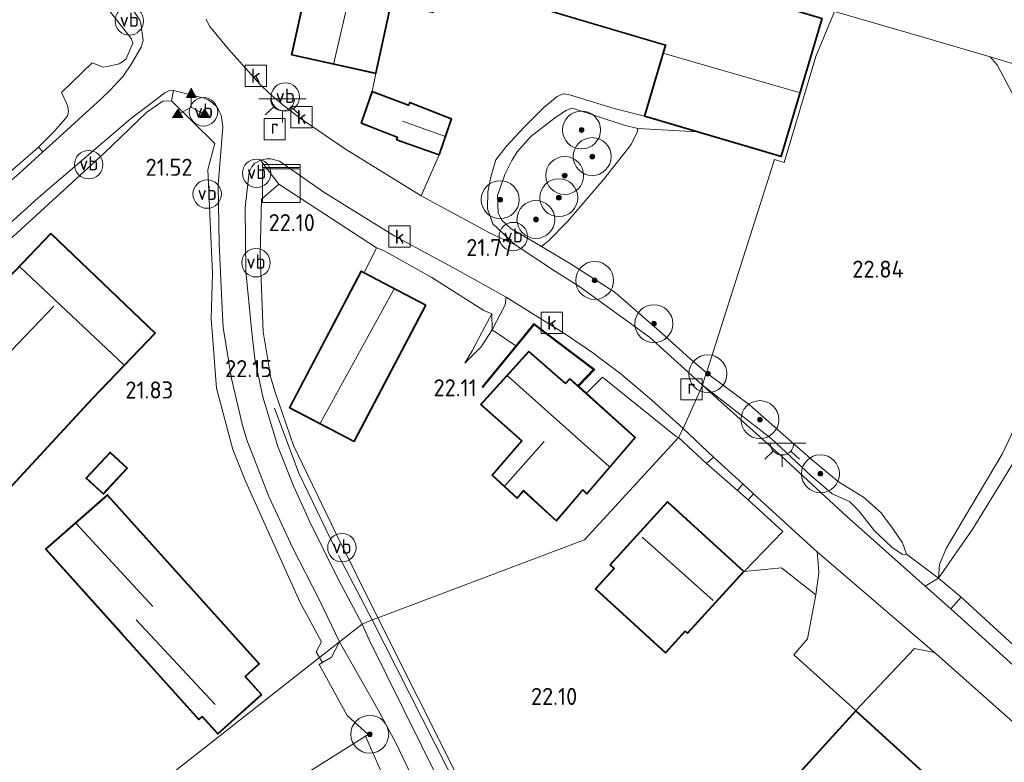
# Model space of a CAD drawing. Extents: x 196936 to 200438, y 361224 to 364196.
# Tile 256 of 256: x 199275 to 199379, y 363167 to 363245. Entities that reach past the tile are written whole.
import ezdxf
from ezdxf.enums import TextEntityAlignment as Align

# ---------------------------------------------------------------- set-up
doc = ezdxf.new("R2010")
doc.units = 0
for name, color, linetype, lineweight in [('B-ME-GR-BOOM-S', 90, 'Continuous', 25), ('B-ME-GR-BOUWLAND_AKKERBOUW-GV', 80, 'Continuous', 13), ('B-ME-GR-GRAS-GV', 60, 'Continuous', 13), ('B-ME-GR-HAAG-G', 90, 'GR-HAAG1', 13), ('B-ME-GR-STRUIK-GV', 90, 'Continuous', 13), ('B-ME-GW-TALUD_KRUIN-G', 90, 'Continuous', 18), ('B-ME-GW-TALUD_TEEN-G', 90, 'Continuous', 18), ('B-ME-IE-MEUBILAIR_WEGMEUBILAIR-S', 7, 'Continuous', 25), ('B-ME-IE-TERREINAFSCHEIDING_DOORGANG-G', 210, 'Continuous', 18), ('B-ME-IE-TERREINAFSCHEIDING_KUNSTMATIG_HEKWERK-G', 20, 'IE-TERREINAFSCHEIDING-KUNSTMATIG', 18), ('B-ME-IE-TERREINAFSCHEIDING_KUNSTMATIG_MUUR-GV', 90, 'Continuous', 18), ('B-ME-KG-KADASTRAAL_DAKRAND-G', 170, 'Continuous', 18), ('B-ME-KG-KADASTRAAL_NOK-G', 10, 'Continuous', 18), ('B-ME-OG-BEBOUWING_BOERDERIJ-GV', 7, 'Continuous', 35), ('B-ME-OG-BEBOUWING_SCHUUR-GV', 7, 'Continuous', 35), ('B-ME-OG-BEBOUWING_WONINGBOUW-GV', 7, 'Continuous', 18), ('B-ME-OG-HOOGTEPUNT-S', 7, 'Continuous', 25), ('B-ME-OG-TERREIN-GV', 7, 'Continuous', 18), ('B-ME-OG-TERREIN_ERF-GV', 7, 'Continuous', 18), ('B-ME-OG-TERREIN_GROEN_TUIN-GV', 7, 'Continuous', 18), ('B-ME-RI-GWA_KOLK-S', 30, 'Continuous', 25), ('B-ME-RI-GWA_RIOOLPUT-S', 30, 'Continuous', 25), ('B-ME-VH-VERHARDING_ASFALT-GV', 252, 'Continuous', 18), ('B-ME-VH-VERHARDING_BETON-GV', 252, 'Continuous', 18), ('B-ME-VH-VERHARDING_HALFVERHARDING-GV', 252, 'Continuous', 18), ('B-ME-VH-VERHARDING_STRAATBAKSTEEN-GV', 252, 'Continuous', 18), ('B-ME-VW-BEWEGWIJZERING_DRAAGCONSTRUCTIE-S', 7, 'Continuous', 25), ('B-ME-VW-VERKEERSTEKEN_DRAAGCONSTRUCTIE-S', 7, 'Continuous', 25)]:
    doc.layers.add(name, color=color, linetype=linetype, lineweight=lineweight)
doc.styles.add('NLCS-ISO', font='NLCS-ISO.ttf')
doc.styles.add('NLCS-ISO-ANNOTATIVE-T18', font='NLCS-ISO.ttf', dxfattribs={"height": 1.8})
doc.linetypes.add('GR-HAAG1', pattern='A,6,[176,NLCS.SHX,S=0.125,R=0,X=0,Y=0],-2', length=8)
doc.linetypes.add('IE-TERREINAFSCHEIDING-KUNSTMATIG', pattern='A,4,[82,NLCS.SHX,S=0.75,R=90,X=0,Y=0],4,-2', length=10)

# ---------------------------------------------------------------- blocks, each defined once
blk = doc.blocks.new('SAL-HOOGTELABEL-SO')
at = {"color": 0, "linetype": 'ByBlock', "lineweight": -2, "style": 'NLCS-ISO-ANNOTATIVE-T18'}
blk.add_attdef('HOOGTE', text='', height=1.8, dxfattribs=at).set_placement((2.79, 0), align=Align.RIGHT)
blk = doc.blocks.new('SGR-BOOM_01-SO')
at = {"linetype": 'ByBlock', "lineweight": 18}
h = blk.add_hatch(color=0, dxfattribs=at)
h.dxf.hatch_style = 1
edge = h.paths.add_edge_path()
edge.add_arc((0, 0), 0.25, 0, 360)
at = {"color": 0, "linetype": 'ByBlock', "lineweight": 18}
for radius in [2, 0.25]:
    blk.add_circle((0, 0), radius, dxfattribs=at)
blk = doc.blocks.new('SKL-DATA_KAST-SO')
at = {"color": 0, "linetype": 'ByBlock', "lineweight": 18}
for points in [[(-2, 2), (2, 2), (2, 1.68), (-2, 1.68)], [(-2, 1.52), (2, 1.52), (2, -2), (-2, -2)]]:
    blk.add_lwpolyline(points, close=True, dxfattribs=at)
blk = doc.blocks.new('SIE-WEG_VERKEERSBORD_WEGWIJZER-SO')
at = {"linetype": 'ByBlock', "lineweight": 18}
h = blk.add_hatch(color=0, dxfattribs=at)
h.dxf.hatch_style = 1
h.paths.add_polyline_path([(0.5, 1), (0, 2), (-0.5, 1)])
h = blk.add_hatch(color=0, dxfattribs=at)
h.dxf.hatch_style = 1
h.paths.add_polyline_path([(-1.38, -0.22), (-2, -1.15), (-0.88, -1.09)])
h = blk.add_hatch(color=0, dxfattribs=at)
h.dxf.hatch_style = 1
h.paths.add_polyline_path([(1.38, -0.22), (2, -1.15), (0.88, -1.09)])
at = {"color": 0, "linetype": 'ByBlock', "lineweight": 18}
for points in [[(0.5, 1), (0, 2), (-0.5, 1)], [(-1.38, -0.22), (-2, -1.15), (-0.88, -1.09)], [(1.38, -0.22), (2, -1.15), (0.88, -1.09)]]:
    blk.add_lwpolyline(points, close=True, dxfattribs=at)
for points in [[(-1.13, -0.65), (0, 0)], [(0, 1), (0, 0)], [(1.13, -0.65), (0, 0)]]:
    blk.add_lwpolyline(points, dxfattribs=at)
blk = doc.blocks.new('SRI-PUT_INSPECTIEPUT_RIOOLPUT-SO')
at = {"color": 0, "linetype": 'ByBlock', "lineweight": 18}
blk.add_lwpolyline([(-1.12, -1.12), (1.12, -1.12), (1.12, 1.12), (-1.12, 1.12)], close=True, dxfattribs=at)
at = {"color": 0, "linetype": 'ByBlock', "lineweight": 18, "style": 'NLCS-ISO'}
blk.add_text('r', height=1.5, dxfattribs=at).set_placement((0, 0.28), align=Align.MIDDLE_CENTER)
blk = doc.blocks.new('SRI-KOLK-SO')
at = {"color": 0, "linetype": 'ByBlock', "lineweight": 18}
blk.add_lwpolyline([(-1.125, -1.125), (1.125, -1.125), (1.125, 1.125), (-1.125, 1.125)], close=True, dxfattribs=at)
at = {"color": 0, "linetype": 'ByBlock', "lineweight": 18, "style": 'NLCS-ISO'}
blk.add_text('k', height=1.5, dxfattribs=at).set_placement((0, 0), align=Align.MIDDLE_CENTER)
blk = doc.blocks.new('SKL-ET_OV_LICHTPUNT-SO')
at = {"color": 0, "linetype": 'ByBlock', "lineweight": 18}
for points in [[(-1.25, 0), (-2.5, 0)], [(1.25, 0), (2.5, 0)], [(-0.92, -0.85), (-1.83, -1.7)], [(0.92, -0.85), (1.83, -1.7)], [(0, -1.25), (0, -2.5)]]:
    blk.add_lwpolyline(points, dxfattribs=at)
blk.add_lwpolyline([(0, 0), (1.25, 0, -1), (-1.25, 0)], format="xyb", close=True, dxfattribs=at)
blk = doc.blocks.new('SIE-WEG_PAAL_VERKEERSBORD-SO')
at = {"color": 0, "linetype": 'ByBlock', "lineweight": 18}
blk.add_circle((0, 0), 1.5, dxfattribs=at)
at = {"color": 0, "linetype": 'ByBlock', "lineweight": 18, "style": 'NLCS-ISO'}
blk.add_text('vb', height=1.5, dxfattribs=at).set_placement((0, 0.13), align=Align.MIDDLE_CENTER)

msp = doc.modelspace()

# ---------------------------------------------------------------- linework, layer by layer
at = {"layer": 'B-ME-GR-BOUWLAND_AKKERBOUW-GV'}
msp.add_polyline3d([(199358.783, 363241.597, 22.768), (199355.456, 363230.399, 22.762), (199354.426, 363230.705, 22.75), (199347.245, 363208.193, 22.281), (199345.487, 363209.699, 22.305), (199342.587, 363212.364, 22.355), (199337.615, 363216.692, 22.382), (199332.81, 363219.761, 22.278), (199329.835, 363221.539, 22.147), (199330.545, 363222.079, 22.337), (199332.627, 363224.206, 22.503), (199336.424, 363228.624, 22.669), (199339.292, 363232.309, 22.772), (199339.93, 363233.611, 22.678), (199340.025, 363233.984, 22.705), (199346.323, 363233.635, 22.654), (199355.119, 363231.021, 22.762), (199359.452, 363245.603, 22.771), (199353.659, 363247.325, 22.595), (199353.997, 363248.302, 22.69), (199354.974, 363248.009, 22.802), (199360.757, 363246.336, 22.828)], close=True, dxfattribs=at)
at = {"layer": 'B-ME-GR-GRAS-GV'}
for points in [[(199394.676, 363240.185, 23.005), (199394.351, 363236.577, 23.015), (199386.216, 363238.842, 22.895), (199377.178, 363241.532, 22.962), (199370.123, 363243.633, 23.015), (199360.757, 363246.336, 22.828), (199365.695, 363258.196, 22.517), (199372.123, 363255.506, 22.935), (199384.946, 363251.723, 22.957), (199396.509, 363249.088, 22.917)], [(199386.216, 363238.842, 22.895), (199394.351, 363236.577, 23.015), (199390.871, 363226.89, 23.045), (199387.564, 363218.818, 22.819), (199386.95, 363218.714, 22.849), (199386.356, 363218.352, 22.879), (199385.804, 363217.884, 22.894), (199385.228, 363216.818, 22.886), (199386.759, 363222.378, 22.94), (199387.115, 363225.992, 22.994), (199385.527, 363228.059, 23.037), (199382.27, 363232.123, 23.005), (199380.103, 363236.579, 23.08), (199377.926, 363240.694, 22.972), (199377.178, 363241.532, 22.962)], [(199308.543, 363179.821, 22.279), (199306.413, 363178.15, 22.263), (199306.062, 363178.755, 22.252), (199306.622, 363179.817, 22.252), (199304.394, 363183.962, 22.28), (199301.631, 363190.059, 22.242), (199298.599, 363196.771, 22.289), (199297.278, 363200.109, 22.243), (199295.532, 363206.568, 22.187), (199295.083, 363212.573, 22.081), (199294.984, 363213.896, 22.104), (199295.11, 363218.669, 22.011), (199294.648, 363229.66, 21.817), (199295.369, 363232.41, 21.698), (199290.815, 363236.908, 21.56), (199291.001, 363238.01, 21.421), (199294.238, 363237.179, 21.605), (199294.668, 363237.009, 21.614), (199295.177, 363236.671, 21.623), (199295.497, 363236.353, 21.632), (199295.775, 363235.942, 21.641), (199296.042, 363235.405, 21.65), (199296.204, 363234.144, 21.668), (199295.724, 363228, 21.794), (199295.819, 363221.862, 21.929), (199296.161, 363214.998, 21.978), (199296.248, 363212.979, 22.009), (199297.12, 363207.594, 22.153), (199298.288, 363202.627, 22.203), (199298.748, 363201.146, 22.221), (199301.058, 363195.14, 22.229), (199303.614, 363189.685, 22.243), (199306.366, 363184.274, 22.265)], [(199332.689, 363237.58, 22.269), (199337.518, 363236.102, 22.274), (199340.714, 363235.302, 22.265), (199346.323, 363233.635, 22.654), (199340.025, 363233.984, 22.705), (199338.562, 363234.346, 22.745), (199333.125, 363236.137, 22.776), (199332.401, 363235.888, 22.736), (199331.209, 363235.077, 22.722), (199328.731, 363233.147, 22.696), (199327.272, 363231.533, 22.624), (199326.705, 363230.6, 22.552), (199325.993, 363229.138, 22.53), (199325.208, 363226.919, 22.548), (199325.287, 363225.064, 22.422), (199325.662, 363224.328, 22.386), (199326.658, 363223.405, 22.319), (199329.132, 363221.959, 22.269), (199329.835, 363221.539, 22.147), (199332.81, 363219.761, 22.278), (199337.615, 363216.692, 22.382), (199342.587, 363212.364, 22.355), (199345.487, 363209.699, 22.305), (199347.245, 363208.193, 22.281), (199347.061, 363207.621, 21.888), (199346.832, 363206.913, 21.829), (199341.24, 363211.969, 21.811), (199333.879, 363217.262, 21.803), (199331.328, 363218.889, 21.776), (199327.063, 363221.707, 21.797), (199324.708, 363223.924, 21.782), (199324.141, 363225.519, 21.796), (199324.193, 363227.303, 21.857), (199324.504, 363228.898, 21.947), (199325.023, 363230.664, 21.973), (199326.114, 363232.09, 22.009), (199328.029, 363234.137, 22.099), (199330.105, 363236.202, 22.175), (199331.488, 363237.344, 22.292), (199332.121, 363237.635, 22.278)], [(199330.545, 363222.079, 22.337), (199329.835, 363221.539, 22.147), (199329.132, 363221.959, 22.269), (199326.658, 363223.405, 22.319), (199325.662, 363224.328, 22.386), (199325.287, 363225.064, 22.422), (199325.208, 363226.919, 22.548), (199325.993, 363229.138, 22.53), (199326.705, 363230.6, 22.552), (199327.272, 363231.533, 22.624), (199328.731, 363233.147, 22.696), (199331.209, 363235.077, 22.722), (199332.401, 363235.888, 22.736), (199333.125, 363236.137, 22.776), (199338.562, 363234.346, 22.745), (199340.025, 363233.984, 22.705), (199339.93, 363233.611, 22.678), (199339.292, 363232.309, 22.772), (199336.424, 363228.624, 22.669), (199332.627, 363224.206, 22.503)], [(199266.65, 363222.364, 20.774), (199258.803, 363215.872, 20.774), (199258.343, 363216.32, 20.863), (199263.996, 363220.914, 20.997), (199266.257, 363222.751, 21.042), (199272.325, 363228.189, 21.198), (199276.769, 363232.007, 21.141), (199277.24, 363231.518, 21.078), (199274.737, 363229.226, 20.904), (199270.131, 363225.276, 20.787)], [(199311.963, 363182.135, 22.071), (199310.925, 363181.69, 22.084), (199308.284, 363186.645, 22.117), (199305.356, 363192.552, 22.209), (199303.666, 363196.266, 22.258), (199302.017, 363200.416, 22.218), (199300.44, 363205.66, 22.17), (199299.596, 363209.671, 22.161), (199299.235, 363212.819, 22.094), (199298.654, 363218.943, 21.993), (199298.569, 363225.648, 21.855), (199298.987, 363229.382, 21.74), (199299.261, 363229.953, 21.696), (199299.546, 363230.303, 21.674), (199300.177, 363230.652, 21.669), (199302.142, 363228.127, 21.987), (199300.289, 363226.511, 21.982), (199300.163, 363220.718, 22.155), (199300.469, 363212.526, 22.232), (199301.282, 363207.682, 22.247), (199301.752, 363206.174, 22.241), (199303.668, 363200.518, 22.228), (199308.163, 363191.219, 22.135), (199312.591, 363182.355, 22.001)], [(199326.015, 363215.376, 21.791), (199324.647, 363212.753, 21.947), (199324.606, 363214.43, 22.409), (199323.757, 363214.762, 22.422), (199318.274, 363218.271, 22.391), (199313.258, 363221.067, 22.201), (199312.449, 363221.39, 22.159), (199302.142, 363228.127, 21.987), (199300.177, 363230.652, 21.669), (199300.818, 363230.78, 21.665), (199301.288, 363230.767, 21.674), (199302.211, 363230.553, 21.683), (199306.868, 363227.28, 21.683), (199309.005, 363225.945, 21.692), (199314.381, 363222.634, 21.762), (199320.93, 363219.087, 21.749), (199326.127, 363216.203, 21.798)], [(199368.376, 363189.054, 22.115), (199367.945, 363189.041, 22.055), (199366.82, 363189.812, 22.07), (199364.994, 363191.523, 22.07), (199363.322, 363193.629, 22.04), (199362.34, 363194.609, 22.018), (199360.52, 363195.432, 22.123), (199358.284, 363197.386, 22.1), (199354.091, 363201.256, 22.1), (199346.832, 363206.913, 21.829), (199347.061, 363207.621, 21.888), (199347.245, 363208.193, 22.281), (199351.778, 363204.839, 22.445), (199358.253, 363199.137, 22.348), (199361.196, 363196.699, 22.34), (199363.824, 363195.092, 22.25), (199365.686, 363193.433, 22.228), (199366.967, 363191.71, 22.28), (199367.943, 363190.273, 22.235)], [(199366.82, 363189.812, 22.07), (199367.945, 363189.041, 22.055), (199368.376, 363189.054, 22.115), (199371.728, 363186.547, 21.986), (199370.337, 363185.693, 22.016), (199362.031, 363193.091, 22.078), (199355.194, 363199.386, 22.138), (199348.425, 363205.443, 22.153), (199346.832, 363206.913, 21.829), (199354.091, 363201.256, 22.1), (199358.284, 363197.386, 22.1), (199360.52, 363195.432, 22.123), (199362.34, 363194.609, 22.018), (199363.322, 363193.629, 22.04), (199364.994, 363191.523, 22.07)], [(199351.093, 363196.473, 22.034), (199350.516, 363195.799, 22.01), (199347.27, 363198.636, 22.078), (199347.997, 363199.304, 22.066)], [(199359.042, 363188.13, 21.935), (199359.103, 363187.098, 21.928), (199358.789, 363184.767, 22.003), (199355.157, 363187.628, 22.078), (199351.235, 363187.239, 22.243), (199355.301, 363191.447, 22.04), (199351.639, 363194.8, 22.055), (199352.23, 363195.434, 22.023), (199358.653, 363189.561, 21.958), (199358.942, 363189.313, 21.957)], [(199391.494, 363168.857, 21.935), (199390.585, 363167.765, 21.92), (199381.137, 363175.973, 21.973), (199373.036, 363183.289, 21.996), (199374.12, 363184.519, 21.995), (199379.209, 363179.882, 22.025), (199384.583, 363174.818, 22.003)], [(199327.663, 363151.014, 22.332), (199326.739, 363150.358, 22.419), (199326.258, 363150.559, 22.472), (199311.668, 363180.045, 22.438), (199310.925, 363181.69, 22.084), (199311.963, 363182.135, 22.071), (199321.229, 363163.892, 22.34)], [(199328.147, 363151.472, 22.276), (199327.663, 363151.014, 22.332), (199321.229, 363163.892, 22.34), (199311.963, 363182.135, 22.071), (199312.591, 363182.355, 22.001), (199320.999, 363165.527, 22.176)], [(199307.686, 363178.195, 22.505), (199306.739, 363177.623, 22.538), (199306.413, 363178.15, 22.263), (199308.543, 363179.821, 22.279)]]:
    msp.add_polyline3d(points, close=True, dxfattribs=at)
msp.add_polyline3d([(199380.106, 363203.105, 22.346), (199378.453, 363199.624, 22.219), (199375.263, 363194.236, 22.249), (199372.568, 363189.739, 22.121), (199371.851, 363187.962, 21.986), (199371.728, 363186.547, 21.986), (199368.376, 363189.054, 22.115), (199367.943, 363190.273, 22.235), (199366.967, 363191.71, 22.28), (199365.686, 363193.433, 22.228), (199363.824, 363195.092, 22.25), (199361.196, 363196.699, 22.34), (199358.253, 363199.137, 22.348), (199351.778, 363204.839, 22.445), (199347.245, 363208.193, 22.281), (199354.426, 363230.705, 22.75), (199355.456, 363230.399, 22.762), (199358.783, 363241.597, 22.768), (199360.757, 363246.336, 22.828), (199370.123, 363243.633, 23.015), (199377.178, 363241.532, 22.962), (199377.926, 363240.694, 22.972), (199380.103, 363236.579, 23.08)], dxfattribs=at)
at = {"layer": 'B-ME-GR-HAAG-G'}
for points in [[(199285.999, 363241.343, 21.332), (199286.704, 363242.998, 21.357), (199286.531, 363243.492, 21.393), (199284.275, 363246.384, 21.406), (199281.303, 363249.756, 21.304), (199280.132, 363251.084, 21.307), (199274.004, 363258.205, 21.28), (199265.196, 363268.101, 20.928), (199262.027, 363264.983, 20.959)], [(199282.441, 363240.922, 21.292), (199283.59, 363240.457, 21.337), (199284.053, 363240.516, 21.332), (199285.278, 363240.817, 21.352), (199285.616, 363241.03, 21.342), (199285.999, 363241.343, 21.332)], [(199278.379, 363233.624, 21.203), (199279.843, 363235.272, 21.243), (199279.929, 363235.791, 21.243), (199279.87, 363236.254, 21.243), (199279.733, 363236.654, 21.243), (199279.192, 363237.769, 21.134)], [(199273.498, 363218.17, 21.092), (199271.532, 363220.257, 21.045), (199283.667, 363231.361, 21.19), (199288.21, 363235.714, 21.448), (199289.893, 363236.865, 21.615), (199290.815, 363236.908, 21.56), (199295.369, 363232.41, 21.698), (199294.648, 363229.66, 21.817), (199295.11, 363218.669, 22.011), (199294.984, 363213.896, 22.104), (199295.083, 363212.573, 22.081), (199295.532, 363206.568, 22.187), (199297.278, 363200.109, 22.243), (199298.599, 363196.771, 22.289), (199301.631, 363190.059, 22.242), (199304.394, 363183.962, 22.28), (199306.622, 363179.817, 22.252), (199306.062, 363178.755, 22.252), (199306.413, 363178.15, 22.263)], [(199258.343, 363216.32, 20.863), (199263.996, 363220.914, 20.997), (199266.257, 363222.751, 21.042), (199272.325, 363228.189, 21.198), (199276.769, 363232.007, 21.141)], [(199301.686, 363204.482, 22.26), (199304.243, 363197.632, 22.248), (199308.02, 363189.723, 22.187)], [(199350.516, 363195.799, 22.01), (199347.27, 363198.636, 22.078)], [(199355.301, 363191.447, 22.04), (199351.639, 363194.8, 22.055)], [(199358.789, 363184.767, 22.003), (199355.157, 363187.628, 22.078), (199351.235, 363187.239, 22.243), (199355.301, 363191.447, 22.04)], [(199308.417, 363188.93, 22.187), (199311.963, 363182.135, 22.071)], [(199356.466, 363178.453, 22.082), (199357.932, 363180.117, 22.1), (199358.789, 363184.767, 22.003)], [(199391.494, 363168.857, 21.935), (199384.583, 363174.818, 22.003), (199379.209, 363179.882, 22.025), (199374.12, 363184.519, 21.995)], [(199327.663, 363151.014, 22.332), (199321.229, 363163.892, 22.34), (199311.963, 363182.135, 22.071)], [(199306.413, 363178.15, 22.263), (199306.739, 363177.623, 22.538)], [(199309.355, 363172.06, 22.692), (199311.552, 363170.03, 22.618), (199311.286, 363169.862, 22.621), (199294.404, 363159.237, 22.858)]]:
    msp.add_polyline3d(points, dxfattribs=at)
at = {"layer": 'B-ME-GR-STRUIK-GV'}
msp.add_polyline3d([(199375.364, 363191.745, 21.971), (199371.728, 363186.547, 21.986), (199371.851, 363187.962, 21.986), (199372.568, 363189.739, 22.121), (199375.263, 363194.236, 22.249), (199378.453, 363199.624, 22.219), (199380.106, 363203.105, 22.346), (199383.829, 363213.202, 22.601), (199385.228, 363216.818, 22.886), (199385.804, 363217.884, 22.894), (199386.356, 363218.352, 22.879), (199386.95, 363218.714, 22.849), (199387.564, 363218.818, 22.819), (199387.379, 363218.365, 22.625), (199388.529, 363217.894, 21.914), (199386.992, 363213.612, 21.956), (199382.063, 363202.764, 22.091), (199378.983, 363197.647, 22.009)], close=True, dxfattribs=at)
at = {"layer": 'B-ME-GW-TALUD_KRUIN-G'}
for points in [[(199347.245, 363208.193, 22.281), (199345.487, 363209.699, 22.305), (199342.587, 363212.364, 22.355), (199337.615, 363216.692, 22.382), (199332.81, 363219.761, 22.278), (199329.835, 363221.539, 22.147), (199329.132, 363221.959, 22.269), (199326.658, 363223.405, 22.319), (199325.662, 363224.328, 22.386), (199325.287, 363225.064, 22.422), (199325.208, 363226.919, 22.548), (199325.993, 363229.138, 22.53), (199326.705, 363230.6, 22.552), (199327.272, 363231.533, 22.624), (199328.731, 363233.147, 22.696), (199331.209, 363235.077, 22.722), (199332.401, 363235.888, 22.736), (199333.125, 363236.137, 22.776), (199338.562, 363234.346, 22.745), (199340.025, 363233.984, 22.705), (199346.323, 363233.635, 22.654)], [(199300.177, 363230.652, 21.669), (199302.142, 363228.127, 21.987)], [(199312.449, 363221.39, 22.159), (199313.258, 363221.067, 22.201), (199318.274, 363218.271, 22.391), (199323.757, 363214.762, 22.422), (199324.606, 363214.43, 22.409)], [(199371.728, 363186.547, 21.986), (199371.851, 363187.962, 21.986), (199372.568, 363189.739, 22.121), (199375.263, 363194.236, 22.249), (199378.453, 363199.624, 22.219), (199380.106, 363203.105, 22.346), (199383.829, 363213.202, 22.601), (199385.228, 363216.818, 22.886), (199385.804, 363217.884, 22.894), (199386.356, 363218.352, 22.879), (199386.95, 363218.714, 22.849), (199387.564, 363218.818, 22.819)], [(199324.606, 363214.43, 22.409), (199323.611, 363212.59, 22.262), (199322.513, 363210.535, 22.163), (199321.771, 363209.226, 22.052)], [(199368.376, 363189.054, 22.115), (199367.943, 363190.273, 22.235), (199366.967, 363191.71, 22.28), (199365.686, 363193.433, 22.228), (199363.824, 363195.092, 22.25), (199361.196, 363196.699, 22.34), (199358.253, 363199.137, 22.348), (199351.778, 363204.839, 22.445), (199347.245, 363208.193, 22.281)]]:
    msp.add_polyline3d(points, dxfattribs=at)
at = {"layer": 'B-ME-GW-TALUD_TEEN-G'}
for points in [[(199324.708, 363223.924, 21.782), (199324.141, 363225.519, 21.796), (199324.193, 363227.303, 21.857), (199324.504, 363228.898, 21.947), (199325.023, 363230.664, 21.973), (199326.114, 363232.09, 22.009), (199328.029, 363234.137, 22.099), (199330.105, 363236.202, 22.175), (199331.488, 363237.344, 22.292), (199332.121, 363237.635, 22.278), (199332.689, 363237.58, 22.269), (199337.518, 363236.102, 22.274), (199340.714, 363235.302, 22.265)], [(199300.177, 363230.652, 21.669), (199300.818, 363230.78, 21.665), (199301.288, 363230.767, 21.674), (199302.211, 363230.553, 21.683), (199306.868, 363227.28, 21.683), (199309.005, 363225.945, 21.692), (199314.381, 363222.634, 21.762), (199320.93, 363219.087, 21.749), (199326.127, 363216.203, 21.798)], [(199346.832, 363206.913, 21.829), (199341.24, 363211.969, 21.811), (199333.879, 363217.262, 21.803), (199331.328, 363218.889, 21.776), (199327.063, 363221.707, 21.797), (199324.708, 363223.924, 21.782)], [(199388.529, 363217.894, 21.914), (199386.992, 363213.612, 21.956), (199382.063, 363202.764, 22.091), (199378.983, 363197.647, 22.009), (199375.364, 363191.745, 21.971), (199371.728, 363186.547, 21.986)], [(199324.647, 363212.753, 21.947), (199326.015, 363215.376, 21.791), (199326.127, 363216.203, 21.798)], [(199324.647, 363212.753, 21.947), (199323.485, 363210.928, 21.933), (199321.771, 363209.226, 22.052)], [(199368.376, 363189.054, 22.115), (199367.945, 363189.041, 22.055), (199366.82, 363189.812, 22.07), (199364.994, 363191.523, 22.07), (199363.322, 363193.629, 22.04), (199362.34, 363194.609, 22.018), (199360.52, 363195.432, 22.123), (199358.284, 363197.386, 22.1), (199354.091, 363201.256, 22.1), (199346.832, 363206.913, 21.829)]]:
    msp.add_polyline3d(points, dxfattribs=at)
at = {"layer": 'B-ME-IE-TERREINAFSCHEIDING_DOORGANG-G'}
msp.add_polyline3d([(199306.398, 363177.418, 22.55), (199309.355, 363172.06, 22.692)], dxfattribs=at)
at = {"layer": 'B-ME-IE-TERREINAFSCHEIDING_KUNSTMATIG_HEKWERK-G'}
for points in [[(199377.178, 363241.532, 22.962), (199370.123, 363243.633, 23.015), (199360.757, 363246.336, 22.828)], [(199390.871, 363226.89, 23.045), (199394.351, 363236.577, 23.015), (199386.216, 363238.842, 22.895), (199377.178, 363241.532, 22.962)], [(199312.591, 363182.355, 22.001), (199308.163, 363191.219, 22.135), (199303.668, 363200.518, 22.228), (199301.752, 363206.174, 22.241), (199301.282, 363207.682, 22.247), (199300.469, 363212.526, 22.232), (199300.163, 363220.718, 22.155), (199300.289, 363226.511, 21.982), (199302.142, 363228.127, 21.987)], [(199302.142, 363228.127, 21.987), (199312.449, 363221.39, 22.159)], [(199312.449, 363221.39, 22.159), (199311.128, 363218.763, 22.227)], [(199344.039, 363201.477, 21.898), (199336.28, 363207.735, 21.976), (199334.581, 363206.055, 22.071)], [(199312.591, 363182.355, 22.001), (199320.999, 363165.527, 22.176), (199328.147, 363151.472, 22.276), (199327.663, 363151.014, 22.332)]]:
    msp.add_polyline3d(points, dxfattribs=at)
at = {"layer": 'B-ME-IE-TERREINAFSCHEIDING_KUNSTMATIG_MUUR-GV'}
msp.add_polyline3d([(199329.042, 363213.419, 21.798), (199335.462, 363208.556, 21.968), (199333.77, 363206.782, 22.002), (199333.696, 363206.849, 22.074), (199335.312, 363208.544, 22.051), (199329.059, 363213.281, 22.108), (199323.656, 363206.654, 22.108), (199323.574, 363206.711, 21.974), (199327.12, 363211.061, 21.86)], close=True, dxfattribs=at)
at = {"layer": 'B-ME-KG-KADASTRAAL_DAKRAND-G'}
for points in [[(199318.384, 363246.295, 24.26), (199313.956, 363247.27, 25.877), (199312.325, 363239.861, 25.58), (199303.54, 363241.794, 25.372), (199307.82, 363261.243, 25.408), (199321.034, 363258.335, 24.246)], [(199355.085, 363231.083, 26.737), (199340.776, 363235.336, 26.737), (199342.995, 363242.803, 29.355), (199342.947, 363242.817, 26.106), (199325.861, 363247.895, 26.106), (199327.947, 363254.914, 25.72), (199359.39, 363245.569, 25.72)], [(199315.853, 363236.383, 24.782), (199315.969, 363236.666, 24.357), (199320.29, 363234.958, 24.349), (199319.015, 363231.257, 24.348), (199314.614, 363232.823, 24.356), (199314.698, 363233.085, 24.932), (199310.885, 363234.578, 23.576), (199312.019, 363237.824, 23.576)], [(199265.435, 363187.138, 24.177), (199264.04, 363188.429, 24.707), (199260.532, 363184.64, 24.293), (199251.338, 363193.152, 24.302), (199254.905, 363197.004, 24.302), (199254.939, 363197.041, 24.833), (199254.105, 363197.813, 24.298), (199258.313, 363202.215, 24.298), (199258.348, 363202.251, 25.174), (199278.063, 363222.872, 26.061), (199289.024, 363212.392, 26.038), (199282.437, 363205.501, 26.038), (199282.403, 363205.464, 24.177)], [(199310.045, 363201.011, 24.832), (199303.315, 363204.544, 24.796), (199310.833, 363218.861, 24.827), (199317.562, 363215.328, 24.832)], [(199328.509, 363210.408, 25.24), (199323.468, 363204.856, 24.94), (199327.811, 363201.022, 24.94), (199324.685, 363197.392, 24.94), (199327.277, 363195.025, 24.94), (199327.958, 363195.804, 25.162), (199331.407, 363192.616, 25.162), (199334.204, 363195.907, 25.162), (199334.63, 363195.468, 25.162), (199339.708, 363201.391, 24.94), (199332.844, 363207.545, 24.94), (199332.383, 363207.05, 25.24)], [(199283.604, 363195.462, 23.996), (199281.848, 363197.091, 23.963), (199284.337, 363199.774, 23.986), (199286.093, 363198.145, 23.996)], [(199295.678, 363170.134, 24.479), (199294.06, 363171.932, 24.479), (199294.027, 363171.969, 26.399), (199293.681, 363171.658, 26.125), (199285.576, 363180.685, 26.499), (199285.543, 363180.722, 24.474), (199277.567, 363189.607, 24.474), (199284.055, 363195.261, 24.677), (199300.021, 363177.484, 24.686), (199298.536, 363176.148, 25.338), (199298.569, 363176.111, 24.483), (199300.248, 363174.244, 24.483)], [(199345.251, 363180.757, 25.633), (199345.013, 363180.975, 25.655), (199342.942, 363178.705, 25.175), (199335.589, 363185.417, 25.055), (199337.535, 363187.549, 25.603), (199337.11, 363187.937, 25.618), (199343.148, 363194.553, 25.768), (199351.164, 363187.236, 25.835)], [(199355.121, 363134.545, 24.598), (199353.155, 363136.339, 25.58), (199349.77, 363132.618, 24.545), (199341.586, 363140.064, 24.47), (199340.837, 363139.24, 23.712), (199338.531, 363141.339, 23.622), (199339.371, 363142.263, 24.418), (199337.255, 363144.188, 24.455), (199363.002, 363172.487, 25.752), (199375.641, 363160.988, 25.7), (199375.417, 363160.736, 25.58), (199377.35, 363158.977, 24.875)]]:
    msp.add_polyline3d(points, close=True, dxfattribs=at)
at = {"layer": 'B-ME-KG-KADASTRAAL_NOK-G'}
for points in [[(199307.924, 363240.881, 29.039), (199312.415, 363260.18, 29.013)], [(199342.777, 363241.894, 29.634), (199357.02, 363237.771, 29.634)], [(199315.18, 363234.774, 26.023), (199319.623, 363233.177, 26.019)], [(199274.794, 363219.381, 30.229), (199285.756, 363209.045, 30.191)], [(199306.529, 363202.913, 26.472), (199314.265, 363217.002, 26.441)], [(199278.377, 363215.254, 29.788), (199262.34, 363198.499, 29.77)], [(199337.001, 363198.31, 28.503), (199326.272, 363207.87, 28.461)], [(199330.112, 363200.941, 26.002), (199325.988, 363196.269, 26.023)], [(199280.725, 363192.292, 26.342), (199288.825, 363183.556, 26.291)], [(199347.977, 363184.186, 29.908), (199340.477, 363190.859, 29.855)], [(199287.087, 363182.132, 27.307), (199295.411, 363173.205, 27.29)]]:
    msp.add_polyline3d(points, dxfattribs=at)
at = {"layer": 'B-ME-OG-BEBOUWING_BOERDERIJ-GV'}
for points in [[(199321.094, 363258.373, 22.088), (199318.422, 363246.235, 22.129), (199313.994, 363247.21, 22.111), (199312.363, 363239.801, 22.007), (199303.48, 363241.756, 21.809), (199307.782, 363261.303, 21.561), (199315.589, 363259.585, 21.87)], [(199359.452, 363245.603, 22.771), (199355.119, 363231.021, 22.762), (199346.323, 363233.635, 22.654), (199340.714, 363235.302, 22.265), (199342.933, 363242.769, 22.287), (199325.799, 363247.861, 22.185), (199327.913, 363254.976, 22.082), (199347.076, 363249.281, 22.394), (199353.659, 363247.325, 22.595)]]:
    msp.add_polyline3d(points, close=True, dxfattribs=at)
at = {"layer": 'B-ME-OG-BEBOUWING_SCHUUR-GV'}
for points in [[(199311.989, 363237.889, 22.024), (199315.82, 363236.449, 22.087), (199315.936, 363236.733, 22.087), (199320.353, 363234.987, 22.15), (199319.046, 363231.193, 22.107), (199314.544, 363232.795, 22.087), (199314.629, 363233.059, 22.087), (199310.822, 363234.549, 22.087)], [(199317.63, 363215.349, 22.375), (199310.066, 363200.943, 22.177), (199303.248, 363204.523, 22.231), (199310.812, 363218.929, 22.227), (199311.128, 363218.763, 22.227)], [(199286.164, 363198.148, 21.799), (199283.607, 363195.391, 21.799), (199281.777, 363197.088, 21.799), (199284.334, 363199.845, 21.799)], [(199300.319, 363174.24, 22.375), (199297.107, 363171.351, 22.6), (199295.674, 363170.063, 22.672), (199294.023, 363171.898, 22.55), (199293.677, 363171.587, 22.55), (199285.539, 363180.652, 22.308), (199277.496, 363189.611, 21.957), (199284.059, 363195.331, 21.871), (199300.092, 363177.48, 22.339), (199298.607, 363176.144, 22.339)], [(199364.479, 363144.757, 22.05), (199355.124, 363134.474, 22.1), (199353.156, 363136.265, 22.325), (199349.773, 363132.548, 22.325), (199341.589, 363139.994, 22.325), (199340.84, 363139.17, 22.325), (199338.46, 363141.336, 22.325), (199339.301, 363142.259, 22.325), (199337.184, 363144.185, 22.325), (199362.999, 363172.558, 22.085), (199375.712, 363160.991, 22.325), (199375.484, 363160.742, 22.325), (199377.42, 363158.98, 21.98)]]:
    msp.add_polyline3d(points, close=True, dxfattribs=at)
at = {"layer": 'B-ME-OG-BEBOUWING_WONINGBOUW-GV'}
for points in [[(199282.473, 363205.467, 21.748), (199265.438, 363187.067, 21.583), (199264.043, 363188.358, 21.583), (199260.535, 363184.569, 21.583), (199251.267, 363193.149, 21.325), (199254.868, 363197.038, 21.407), (199254.034, 363197.811, 21.346), (199259.526, 363203.555, 21.292), (199261.687, 363205.816, 21.229), (199265.884, 363210.205, 21.192), (199273.498, 363218.17, 21.092), (199278.061, 363222.943, 21.184), (199289.095, 363212.394, 21.735)], [(199328.505, 363210.478, 22.115), (199332.379, 363207.119, 22.069), (199332.841, 363207.615, 22.069), (199333.696, 363206.849, 22.074), (199333.77, 363206.782, 22.002), (199334.581, 363206.055, 22.071), (199339.778, 363201.395, 22.088), (199334.632, 363195.394, 22.142), (199334.206, 363195.833, 22.183), (199331.411, 363192.544, 22.061), (199327.962, 363195.732, 22.12), (199327.281, 363194.954, 22.147), (199324.615, 363197.388, 22.129), (199327.741, 363201.017, 22.188), (199323.397, 363204.852, 22.183)], [(199351.235, 363187.239, 22.243), (199345.254, 363180.686, 22.243), (199345.016, 363180.904, 22.243), (199342.945, 363178.635, 22.243), (199335.518, 363185.413, 22.243), (199337.464, 363187.546, 22.243), (199337.039, 363187.934, 22.243), (199343.145, 363194.623, 22.243)]]:
    msp.add_polyline3d(points, close=True, dxfattribs=at)
at = {"layer": 'B-ME-OG-TERREIN-GV'}
msp.add_polyline3d([(199311.073, 363145.14, 22.477), (199305.682, 363141.555, 22.569), (199287.252, 363154.985, 22.857), (199294.404, 363159.237, 22.858), (199311.286, 363169.862, 22.621), (199313.405, 363164.993, 22.61), (199319.219, 363151.013, 22.53), (199317.722, 363150.055, 22.477)], close=True, dxfattribs=at)
at = {"layer": 'B-ME-OG-TERREIN_ERF-GV'}
msp.add_polyline3d([(199325.799, 363247.861, 22.185), (199342.933, 363242.769, 22.287), (199340.714, 363235.302, 22.265), (199337.518, 363236.102, 22.274), (199332.689, 363237.58, 22.269), (199332.121, 363237.635, 22.278), (199331.488, 363237.344, 22.292), (199330.105, 363236.202, 22.175), (199328.029, 363234.137, 22.099), (199326.114, 363232.09, 22.009), (199325.023, 363230.664, 21.973), (199324.504, 363228.898, 21.947), (199324.193, 363227.303, 21.857), (199324.141, 363225.519, 21.796), (199324.708, 363223.924, 21.782), (199327.063, 363221.707, 21.797), (199324.341, 363222.969, 21.773), (199317.155, 363226.881, 21.814), (199319.046, 363231.193, 22.107), (199320.353, 363234.987, 22.15), (199315.936, 363236.733, 22.087), (199315.82, 363236.449, 22.087), (199311.989, 363237.889, 22.024), (199312.363, 363239.801, 22.007), (199313.994, 363247.21, 22.111)], dxfattribs=at)
at = {"layer": 'B-ME-OG-TERREIN_GROEN_TUIN-GV'}
for points in [[(199307.782, 363261.303, 21.561), (199303.48, 363241.756, 21.809), (199312.363, 363239.801, 22.007), (199311.989, 363237.889, 22.024), (199310.822, 363234.549, 22.087), (199314.629, 363233.059, 22.087), (199314.544, 363232.795, 22.087), (199319.046, 363231.193, 22.107), (199317.155, 363226.881, 21.814), (199309.061, 363231.862, 21.785), (199304.277, 363235.149, 21.608), (199302.372, 363236.62, 21.555), (199301.151, 363237.68, 21.546), (199300.112, 363238.66, 21.51), (199296.815, 363242.371, 21.426), (199294.812, 363244.795, 21.351), (199294.441, 363245.523, 21.382)], [(199284.275, 363246.384, 21.406), (199286.531, 363243.492, 21.393), (199286.704, 363242.998, 21.357), (199285.999, 363241.343, 21.332), (199285.616, 363241.03, 21.342), (199285.278, 363240.817, 21.352), (199284.053, 363240.516, 21.332), (199283.59, 363240.457, 21.337), (199282.441, 363240.922, 21.292), (199279.192, 363237.769, 21.134), (199279.733, 363236.654, 21.243), (199279.87, 363236.254, 21.243), (199279.929, 363235.791, 21.243), (199279.843, 363235.272, 21.243), (199278.379, 363233.624, 21.203), (199276.769, 363232.007, 21.141), (199272.325, 363228.189, 21.198)], [(199271.532, 363220.257, 21.045), (199283.667, 363231.361, 21.19), (199288.21, 363235.714, 21.448), (199289.893, 363236.865, 21.615), (199290.815, 363236.908, 21.56), (199295.369, 363232.41, 21.698), (199294.648, 363229.66, 21.817), (199295.11, 363218.669, 22.011), (199294.984, 363213.896, 22.104), (199295.083, 363212.573, 22.081), (199295.532, 363206.568, 22.187), (199297.278, 363200.109, 22.243), (199298.599, 363196.771, 22.289), (199301.631, 363190.059, 22.242), (199304.394, 363183.962, 22.28), (199306.622, 363179.817, 22.252), (199306.062, 363178.755, 22.252), (199306.413, 363178.15, 22.263), (199292.272, 363167.06, 22.678), (199281.841, 363158.936, 22.5857), (199279.508, 363157.119, 22.565), (199267.967, 363171.584, 22.462)], [(199265.438, 363187.067, 21.583), (199282.473, 363205.467, 21.748), (199289.095, 363212.394, 21.735), (199278.061, 363222.943, 21.184), (199273.498, 363218.17, 21.092)], [(199320.999, 363165.527, 22.176), (199312.591, 363182.355, 22.001), (199329.235, 363188.648, 21.984), (199334.378, 363190.593, 21.973), (199344.318, 363201.38, 22.055), (199347.27, 363198.636, 22.078), (199350.516, 363195.799, 22.01), (199351.639, 363194.8, 22.055), (199355.301, 363191.447, 22.04), (199351.235, 363187.239, 22.243), (199343.145, 363194.623, 22.243), (199337.039, 363187.934, 22.243), (199337.464, 363187.546, 22.243), (199335.518, 363185.413, 22.243), (199342.945, 363178.635, 22.243), (199345.016, 363180.904, 22.243), (199345.254, 363180.686, 22.243), (199351.235, 363187.239, 22.243), (199355.157, 363187.628, 22.078), (199358.789, 363184.767, 22.003), (199357.932, 363180.117, 22.1), (199356.466, 363178.453, 22.082), (199362.999, 363172.558, 22.085), (199337.184, 363144.185, 22.325)], [(199379.209, 363179.882, 22.025), (199374.12, 363184.519, 21.995), (199371.728, 363186.547, 21.986), (199375.364, 363191.745, 21.971), (199378.983, 363197.647, 22.009)]]:
    msp.add_polyline3d(points, dxfattribs=at)
for points in [[(199313.258, 363221.067, 22.201), (199318.274, 363218.271, 22.391), (199323.757, 363214.762, 22.422), (199324.606, 363214.43, 22.409), (199323.611, 363212.59, 22.262), (199322.513, 363210.535, 22.163), (199321.771, 363209.226, 22.052), (199323.485, 363210.928, 21.933), (199324.647, 363212.753, 21.947), (199327.12, 363211.061, 21.86), (199323.574, 363206.711, 21.974), (199323.656, 363206.654, 22.108), (199329.059, 363213.281, 22.108), (199335.312, 363208.544, 22.051), (199333.696, 363206.849, 22.074), (199332.841, 363207.615, 22.069), (199332.379, 363207.119, 22.069), (199328.505, 363210.478, 22.115), (199323.397, 363204.852, 22.183), (199327.741, 363201.017, 22.188), (199324.615, 363197.388, 22.129), (199327.281, 363194.954, 22.147), (199327.962, 363195.732, 22.12), (199331.411, 363192.544, 22.061), (199334.206, 363195.833, 22.183), (199334.632, 363195.394, 22.142), (199339.778, 363201.395, 22.088), (199334.581, 363206.055, 22.071), (199336.28, 363207.735, 21.976), (199344.039, 363201.477, 21.898), (199344.318, 363201.38, 22.055), (199334.378, 363190.593, 21.973), (199329.235, 363188.648, 21.984), (199312.591, 363182.355, 22.001), (199308.163, 363191.219, 22.135), (199303.668, 363200.518, 22.228), (199301.752, 363206.174, 22.241), (199301.282, 363207.682, 22.247), (199300.469, 363212.526, 22.232), (199300.163, 363220.718, 22.155), (199300.289, 363226.511, 21.982), (199302.142, 363228.127, 21.987), (199312.449, 363221.39, 22.159)], [(199303.248, 363204.523, 22.231), (199310.066, 363200.943, 22.177), (199317.63, 363215.349, 22.375), (199311.128, 363218.763, 22.227), (199310.812, 363218.929, 22.227)], [(199323.485, 363210.928, 21.933), (199321.771, 363209.226, 22.052), (199322.513, 363210.535, 22.163), (199323.611, 363212.59, 22.262), (199324.606, 363214.43, 22.409), (199324.647, 363212.753, 21.947)], [(199281.777, 363197.088, 21.799), (199283.607, 363195.391, 21.799), (199286.164, 363198.148, 21.799), (199284.334, 363199.845, 21.799)], [(199277.496, 363189.611, 21.957), (199285.539, 363180.652, 22.308), (199293.677, 363171.587, 22.55), (199294.023, 363171.898, 22.55), (199295.674, 363170.063, 22.672), (199297.107, 363171.351, 22.6), (199300.319, 363174.24, 22.375), (199298.607, 363176.144, 22.339), (199300.092, 363177.48, 22.339), (199284.059, 363195.331, 21.871)], [(199382.514, 363164.752, 22.108), (199377.42, 363158.98, 21.98), (199375.484, 363160.742, 22.325), (199375.712, 363160.991, 22.325), (199362.999, 363172.558, 22.085), (199369.21, 363179.101, 21.883), (199371.307, 363178.684, 21.936), (199371.84, 363178.225, 21.935), (199380.568, 363170.482, 21.913), (199384.416, 363167.035, 21.964)], [(199294.404, 363159.237, 22.858), (199287.252, 363154.985, 22.857), (199281.841, 363158.936, 22.586), (199292.272, 363167.06, 22.678), (199306.413, 363178.15, 22.263), (199306.739, 363177.623, 22.538), (199306.398, 363177.418, 22.55), (199309.355, 363172.06, 22.692), (199311.552, 363170.03, 22.618), (199311.286, 363169.862, 22.621)]]:
    msp.add_polyline3d(points, close=True, dxfattribs=at)
at = {"layer": 'B-ME-VH-VERHARDING_ASFALT-GV'}
for points in [[(199294.441, 363245.523, 21.382), (199294.812, 363244.795, 21.351), (199296.815, 363242.371, 21.426), (199300.112, 363238.66, 21.51), (199301.151, 363237.68, 21.546), (199302.372, 363236.62, 21.555), (199304.277, 363235.149, 21.608), (199309.061, 363231.862, 21.785), (199317.155, 363226.881, 21.814), (199324.341, 363222.969, 21.773), (199327.063, 363221.707, 21.797), (199331.328, 363218.889, 21.776), (199333.879, 363217.262, 21.803), (199341.24, 363211.969, 21.811), (199346.832, 363206.913, 21.829), (199344.804, 363202.323, 21.81), (199341.504, 363205.307, 21.807), (199338.217, 363208.103, 21.78), (199336.573, 363209.329, 21.762), (199335.251, 363210.304, 21.767), (199332.476, 363212.203, 21.798), (199326.127, 363216.203, 21.798), (199320.93, 363219.087, 21.749), (199314.381, 363222.634, 21.762), (199309.005, 363225.945, 21.692), (199306.868, 363227.28, 21.683), (199302.211, 363230.553, 21.683), (199301.288, 363230.767, 21.674), (199300.818, 363230.78, 21.665), (199300.177, 363230.652, 21.669), (199299.546, 363230.303, 21.674), (199299.261, 363229.953, 21.696), (199298.987, 363229.382, 21.74), (199298.569, 363225.648, 21.855), (199298.654, 363218.943, 21.993), (199299.235, 363212.819, 22.094), (199299.596, 363209.671, 22.161), (199300.44, 363205.66, 22.17), (199302.017, 363200.416, 22.218), (199303.666, 363196.266, 22.258), (199305.356, 363192.552, 22.209), (199308.284, 363186.645, 22.117), (199310.925, 363181.69, 22.084), (199308.543, 363179.821, 22.279), (199306.366, 363184.274, 22.265), (199303.614, 363189.685, 22.243), (199301.058, 363195.14, 22.229), (199298.748, 363201.146, 22.221), (199298.288, 363202.627, 22.203), (199297.12, 363207.594, 22.153), (199296.248, 363212.979, 22.009), (199296.161, 363214.998, 21.978), (199295.819, 363221.862, 21.929), (199295.724, 363228, 21.794), (199296.204, 363234.144, 21.668), (199296.042, 363235.405, 21.65), (199295.775, 363235.942, 21.641), (199295.497, 363236.353, 21.632), (199295.177, 363236.671, 21.623), (199294.668, 363237.009, 21.614), (199294.238, 363237.179, 21.605), (199291.001, 363238.01, 21.421), (199290.65, 363238.013, 21.425), (199290.113, 363237.747, 21.407), (199286.422, 363234.953, 21.327), (199276.728, 363226.656, 21.026), (199270.773, 363221.308, 20.963)], [(199274.737, 363229.226, 20.904), (199277.24, 363231.518, 21.078), (199278.985, 363233.116, 21.2), (199283.372, 363237.12, 21.196), (199284.323, 363238.016, 21.182), (199285.716, 363239.507, 21.196), (199286.577, 363240.794, 21.218), (199287.616, 363242.576, 21.182), (199287.811, 363243.259, 21.191), (199287.578, 363245.102, 21.227), (199287.448, 363245.402, 21.241), (199286.84, 363246.356, 21.254)], [(199380.568, 363170.482, 21.913), (199371.84, 363178.225, 21.935), (199371.307, 363178.684, 21.936), (199358.942, 363189.313, 21.957), (199358.653, 363189.561, 21.958), (199352.23, 363195.434, 22.023), (199351.093, 363196.473, 22.034), (199347.997, 363199.304, 22.066), (199344.804, 363202.323, 21.81), (199346.832, 363206.913, 21.829), (199348.425, 363205.443, 22.153), (199355.194, 363199.386, 22.138), (199362.031, 363193.091, 22.078), (199370.337, 363185.693, 22.016), (199373.036, 363183.289, 21.996), (199381.137, 363175.973, 21.973)]]:
    msp.add_polyline3d(points, dxfattribs=at)
at = {"layer": 'B-ME-VH-VERHARDING_BETON-GV'}
for points in [[(199326.127, 363216.203, 21.798), (199332.476, 363212.203, 21.798), (199335.251, 363210.304, 21.767), (199336.573, 363209.329, 21.762), (199338.217, 363208.103, 21.78), (199341.504, 363205.307, 21.807), (199344.804, 363202.323, 21.81), (199344.318, 363201.38, 22.055), (199344.039, 363201.477, 21.898), (199336.28, 363207.735, 21.976), (199334.581, 363206.055, 22.071), (199333.77, 363206.782, 22.002), (199335.462, 363208.556, 21.968), (199329.042, 363213.419, 21.798), (199327.12, 363211.061, 21.86), (199324.647, 363212.753, 21.947), (199326.015, 363215.376, 21.791)], [(199347.997, 363199.304, 22.066), (199347.27, 363198.636, 22.078), (199344.318, 363201.38, 22.055), (199344.804, 363202.323, 21.81)], [(199352.23, 363195.434, 22.023), (199351.639, 363194.8, 22.055), (199350.516, 363195.799, 22.01), (199351.093, 363196.473, 22.034)], [(199358.942, 363189.313, 21.957), (199371.307, 363178.684, 21.936), (199369.21, 363179.101, 21.883), (199362.999, 363172.558, 22.085), (199356.466, 363178.453, 22.082), (199357.932, 363180.117, 22.1), (199358.789, 363184.767, 22.003), (199359.103, 363187.098, 21.928), (199359.042, 363188.13, 21.935)], [(199374.12, 363184.519, 21.995), (199373.036, 363183.289, 21.996), (199370.337, 363185.693, 22.016), (199371.728, 363186.547, 21.986)], [(199336.674, 363124.694, 22.616), (199339.841, 363116.587, 22.666), (199335.837, 363119.51, 22.542), (199332.405, 363128.545, 22.505), (199323.393, 363150.207, 22.438), (199315.875, 363166.204, 22.514), (199314.55, 363169.021, 22.528), (199312.68, 363172.486, 22.504), (199308.543, 363179.821, 22.279), (199310.925, 363181.69, 22.084), (199311.668, 363180.045, 22.438), (199326.258, 363150.559, 22.472), (199327.739, 363147.564, 22.475), (199329.27, 363143.645, 22.499)]]:
    msp.add_polyline3d(points, close=True, dxfattribs=at)
at = {"layer": 'B-ME-VH-VERHARDING_HALFVERHARDING-GV'}
msp.add_polyline3d([(199315.875, 363166.204, 22.514), (199313.405, 363164.993, 22.61), (199311.286, 363169.862, 22.621), (199311.552, 363170.03, 22.618), (199309.355, 363172.06, 22.692), (199306.398, 363177.418, 22.55), (199306.739, 363177.623, 22.538), (199307.686, 363178.195, 22.505), (199308.543, 363179.821, 22.279), (199312.68, 363172.486, 22.504), (199314.55, 363169.021, 22.528)], close=True, dxfattribs=at)
at = {"layer": 'B-ME-VH-VERHARDING_STRAATBAKSTEEN-GV'}
for points in [[(199286.84, 363246.356, 21.254), (199287.448, 363245.402, 21.241), (199287.578, 363245.102, 21.227), (199287.811, 363243.259, 21.191), (199287.616, 363242.576, 21.182), (199286.577, 363240.794, 21.218), (199285.716, 363239.507, 21.196), (199284.323, 363238.016, 21.182), (199283.372, 363237.12, 21.196), (199278.985, 363233.116, 21.2), (199277.24, 363231.518, 21.078), (199276.769, 363232.007, 21.141), (199278.379, 363233.624, 21.203), (199279.843, 363235.272, 21.243), (199279.929, 363235.791, 21.243), (199279.87, 363236.254, 21.243), (199279.733, 363236.654, 21.243), (199279.192, 363237.769, 21.134), (199282.441, 363240.922, 21.292), (199283.59, 363240.457, 21.337), (199284.053, 363240.516, 21.332), (199285.278, 363240.817, 21.352), (199285.616, 363241.03, 21.342), (199285.999, 363241.343, 21.332), (199286.704, 363242.998, 21.357), (199286.531, 363243.492, 21.393), (199284.275, 363246.384, 21.406)], [(199270.773, 363221.308, 20.963), (199276.728, 363226.656, 21.026), (199286.422, 363234.953, 21.327), (199290.113, 363237.747, 21.407), (199290.65, 363238.013, 21.425), (199291.001, 363238.01, 21.421), (199290.815, 363236.908, 21.56), (199289.893, 363236.865, 21.615), (199288.21, 363235.714, 21.448), (199283.667, 363231.361, 21.19), (199271.532, 363220.257, 21.045)]]:
    msp.add_polyline3d(points, dxfattribs=at)

# ---------------------------------------------------------------- block references
at = {"layer": 'B-ME-GR-BOOM-S'}
for p in [(199334.072, 363233.829, 22.814), (199335.198, 363231.022, 22.793), (199332.287, 363229.021, 22.701), (199325.489, 363226.471, 22.536), (199331.674, 363226.683, 22.68), (199329.257, 363224.382, 22.475), (199335.454, 363217.952, 22.31), (199341.703, 363213.387, 22.366), (199347.402, 363208.104, 22.498), (199352.894, 363203.268, 22.423), (199359.28, 363197.55, 22.378), (199311.721, 363170.063, 22.601)]:
    msp.add_blockref('SGR-BOOM_01-SO', p, dxfattribs=at)
at = {"layer": 'B-ME-IE-MEUBILAIR_WEGMEUBILAIR-S'}
for name, p in [('SKL-ET_OV_LICHTPUNT-SO', (199302.519, 363237.11, 21.607)), ('SKL-DATA_KAST-SO', (199302.39, 363228.191, 22.572)), ('SKL-ET_OV_LICHTPUNT-SO', (199355.229, 363200.784, 22.168))]:
    msp.add_blockref(name, p, dxfattribs=at)
at = {"layer": 'B-ME-OG-HOOGTEPUNT-S'}
for p, values in [((199290.227, 363228.995, 21.524), {'HOOGTE': '21.52'}), ((199303.146, 363223.153, 22.1), {'HOOGTE': '22.10'}), ((199324.056, 363220.524, 21.773), {'HOOGTE': '21.77'}), ((199365.29, 363218.244, 22.836), {'HOOGTE': '22.84'}), ((199298.625, 363207.748, 22.153), {'HOOGTE': '22.15'}), ((199288.183, 363205.491, 21.827), {'HOOGTE': '21.83'}), ((199320.229, 363205.724, 22.106), {'HOOGTE': '22.11'}), ((199330.829, 363173.157, 22.103), {'HOOGTE': '22.10'})]:
    msp.add_blockref('SAL-HOOGTELABEL-SO', p, dxfattribs=at).add_auto_attribs(values)
at = {"layer": 'B-ME-RI-GWA_KOLK-S'}
for p in [(199299.697, 363239.557, 21.493), (199304.528, 363235.186, 21.647), (199314.868, 363222.575, 21.743), (199330.943, 363213.478, 21.761)]:
    msp.add_blockref('SRI-KOLK-SO', p, dxfattribs=at)
at = {"layer": 'B-ME-RI-GWA_RIOOLPUT-S'}
for p in [(199301.685, 363233.907, 21.684), (199345.669, 363206.459, 22.123)]:
    msp.add_blockref('SRI-PUT_INSPECTIEPUT_RIOOLPUT-SO', p, dxfattribs=at)
at = {"layer": 'B-ME-VW-BEWEGWIJZERING_DRAAGCONSTRUCTIE-S'}
msp.add_blockref('SIE-WEG_VERKEERSBORD_WEGWIJZER-SO', (199292.89, 363236.244, 21.625), dxfattribs=at)
at = {"layer": 'B-ME-VW-VERKEERSTEKEN_DRAAGCONSTRUCTIE-S'}
for p in [(199286.345, 363245.333, 21.379), (199302.804, 363237.305, 21.584), (199294.175, 363235.74, 21.618), (199282.062, 363230.172, 21.134), (199299.784, 363229.259, 21.806), (199294.566, 363227.06, 21.863), (199326.863, 363222.581, 21.908), (199299.715, 363219.818, 22.058), (199308.781, 363189.749, 22.108)]:
    msp.add_blockref('SIE-WEG_PAAL_VERKEERSBORD-SO', p, dxfattribs=at)

doc.saveas('drawing.dxf')
